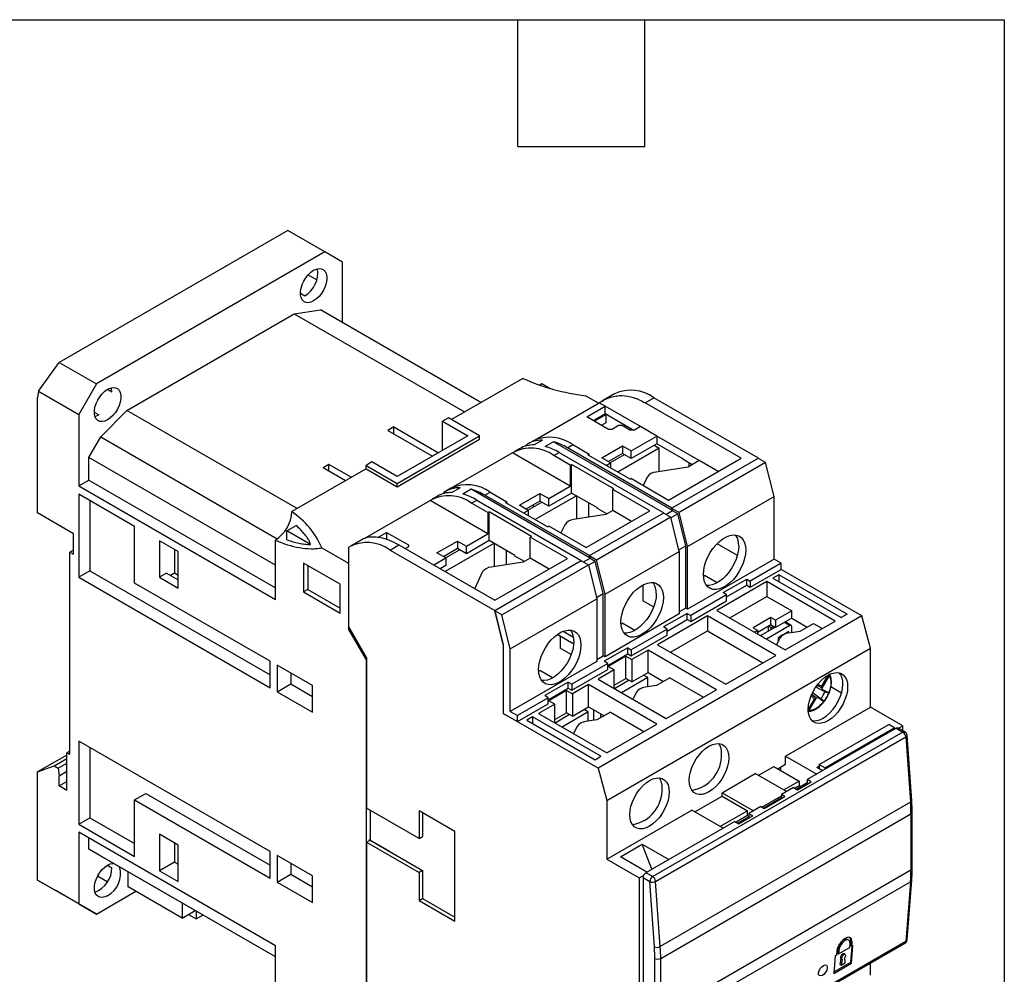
# Model space of a CAD drawing. Header units: inches. Extents: x 0.5 to 21.5, y 0.5 to 16.5.
# Tile 14 of 14: x 16.8 to 21.5, y 12 to 16.5. Entities that reach past the tile are written whole.
import ezdxf

# ---------------------------------------------------------------- set-up
doc = ezdxf.new("R2010")
doc.units = ezdxf.units.IN
doc.header["$LTSCALE"] = 2
doc.header["$MEASUREMENT"] = 0
doc.layers.add('TEXT', color=140, linetype='Continuous', lineweight=25)

msp = doc.modelspace()

# ---------------------------------------------------------------- linework, layer by layer
for p, q in [((18.1119, 15.5027), (17.0317, 14.8792)), ((18.2871, 15.4016), (18.1119, 15.5027)), ((18.2871, 15.4016), (17.207, 14.778)), ((18.3706, 15.3533), (18.2871, 15.4016)), ((18.3706, 15.0672), (18.3706, 15.3533)), ((18.2089, 15.294), (18.2498, 15.2704)), ((18.1716, 15.2063), (18.1925, 15.1942)), ((17.3513, 14.6523), (18.1429, 15.1093)), ((18.1429, 15.1093), (18.2668, 15.1272)), ((18.1429, 15.1093), (18.9474, 14.6449)), ((19.0248, 14.6896), (18.2668, 15.1272)), ((16.9335, 14.743), (17.0317, 14.8792)), ((17.0317, 14.8792), (17.207, 14.778)), ((17.207, 14.778), (17.1235, 14.6333)), ((19.2227, 14.8038), (18.8857, 14.6092)), ((19.3017, 14.7723), (19.3132, 14.7789)), ((19.3132, 14.7789), (19.3528, 14.7561)), ((16.9335, 14.743), (16.9286, 14.7137)), ((16.9286, 14.1672), (16.9286, 14.7137)), ((16.9335, 14.743), (17.1235, 14.6333)), ((17.2599, 14.7523), (17.2808, 14.7402)), ((19.5816, 14.6864), (19.5205, 14.7217)), ((19.6572, 14.7306), (19.5974, 14.696)), ((19.8016, 14.688), (19.8433, 14.7121)), ((20.3378, 14.4267), (19.8433, 14.7121)), ((19.2823, 14.5136), (19.5844, 14.688)), ((19.526, 14.6221), (19.6123, 14.6719)), ((19.6123, 14.6719), (19.5844, 14.688)), ((19.7793, 14.5755), (19.6123, 14.6719)), ((19.6123, 14.6361), (19.6123, 14.6719)), ((20.2553, 14.4261), (19.8016, 14.688)), ((17.1235, 14.6333), (17.1235, 14.295)), ((17.1972, 14.6438), (17.2181, 14.6317)), ((17.2273, 14.5271), (17.3513, 14.6523)), ((18.1558, 14.1879), (17.3513, 14.6523)), ((19.629, 14.5627), (19.526, 14.6221)), ((19.6123, 14.6361), (19.557, 14.6042)), ((19.6174, 14.6331), (19.5622, 14.6012)), ((19.745, 14.5594), (19.6123, 14.6361)), ((19.6174, 14.5913), (19.6174, 14.6331)), ((18.6128, 14.5739), (18.585, 14.5578)), ((18.6128, 14.5739), (18.8244, 14.4517)), ((18.6128, 14.5417), (18.6128, 14.5739)), ((18.8717, 14.6173), (18.8439, 14.6012)), ((18.8439, 14.6012), (18.9636, 14.5321)), ((18.8439, 14.463), (18.8439, 14.6012)), ((19.0193, 14.5321), (18.8717, 14.6173)), ((19.5956, 14.5819), (19.6174, 14.5945)), ((19.6763, 14.5803), (19.6457, 14.5627)), ((19.693, 14.5803), (19.6763, 14.5803)), ((19.7292, 14.5594), (19.693, 14.5803)), ((19.7793, 14.5755), (19.7515, 14.5594)), ((19.8572, 14.5305), (19.7793, 14.5755)), ((17.1708, 14.4292), (17.2273, 14.5271)), ((17.2273, 14.5271), (18.0626, 14.0449)), ((18.585, 14.5578), (18.7966, 14.4357)), ((18.6295, 14.3071), (19.0193, 14.5321)), ((18.9636, 14.5321), (18.6295, 14.3393)), ((19.0193, 14.516), (19.0193, 14.5321)), ((19.6457, 14.5627), (19.629, 14.5627)), ((19.7515, 14.5594), (19.7292, 14.5594)), ((19.7361, 14.4606), (19.8572, 14.5305)), ((20.0577, 14.4148), (19.8572, 14.5305)), ((19.8572, 14.5305), (19.8572, 14.4946)), ((18.6295, 14.291), (19.0193, 14.516)), ((19.2392, 14.4843), (19.2392, 14.4887)), ((19.2731, 14.5088), (19.248, 14.4943)), ((19.3163, 14.5117), (19.2773, 14.4892)), ((19.3683, 14.5042), (19.3293, 14.4817)), ((19.9313, 14.1792), (19.3683, 14.5042)), ((19.4341, 14.4759), (19.4591, 14.4904)), ((19.4591, 14.4904), (19.5371, 14.4454)), ((19.5969, 14.4285), (19.6944, 14.4847)), ((19.6944, 14.4847), (19.7361, 14.4606)), ((19.6944, 14.4847), (19.6944, 14.4488)), ((19.8572, 14.4946), (19.7361, 14.4247)), ((19.8452, 14.4877), (19.8684, 14.4743)), ((19.9797, 14.4239), (19.8572, 14.4946)), ((19.1752, 14.4518), (18.8926, 14.2886)), ((19.448, 14.2943), (19.1752, 14.4518)), ((19.209, 14.4718), (19.184, 14.4573)), ((19.3701, 14.4389), (19.3951, 14.4534)), ((19.448, 14.3939), (19.3701, 14.4389)), ((19.3951, 14.4534), (19.8896, 14.1679)), ((19.9285, 14.1904), (19.4341, 14.4759)), ((19.5315, 14.4421), (19.5371, 14.4454)), ((19.5315, 14.4421), (19.732, 14.3264)), ((19.5371, 14.4389), (19.5371, 14.4454)), ((19.6944, 14.4488), (19.628, 14.4105)), ((19.6373, 14.4052), (19.7037, 14.4435)), ((19.8684, 14.4743), (19.6721, 14.361)), ((19.7361, 14.4247), (19.6944, 14.4488)), ((19.7361, 14.4247), (19.7361, 14.4606)), ((19.8684, 14.3633), (19.8684, 14.4743)), ((18.0533, 13.9198), (17.1708, 14.4292)), ((17.1708, 14.3223), (17.1708, 14.4292)), ((18.3066, 14.3971), (18.2788, 14.381)), ((18.4124, 14.336), (18.3066, 14.3971)), ((18.3066, 14.3649), (18.3066, 14.3971)), ((18.5098, 14.4084), (18.482, 14.3923)), ((18.482, 14.3923), (18.6295, 14.3071)), ((18.482, 14.3762), (18.482, 14.3923)), ((18.6295, 14.3393), (18.5098, 14.4084)), ((19.448, 14.3939), (19.4536, 14.3971)), ((19.448, 14.3939), (19.448, 14.2943)), ((19.654, 14.2814), (19.4536, 14.3971)), ((19.4536, 14.2616), (19.4536, 14.3971)), ((19.6387, 14.4044), (19.5969, 14.4285)), ((19.6178, 14.3923), (19.6387, 14.4044)), ((19.6387, 14.4044), (19.6387, 14.3803)), ((19.9129, 14.2284), (20.2553, 14.4261)), ((20.3378, 14.4267), (19.9285, 14.1904)), ((20.3712, 14.4058), (19.9619, 14.1696)), ((19.9797, 14.4212), (19.9797, 14.4239)), ((20.0243, 14.3955), (19.9797, 14.4212)), ((20.0577, 14.4148), (20.0051, 14.3845)), ((20.0104, 14.3875), (20.0104, 14.4035)), ((20.1468, 14.3634), (20.0577, 14.4148)), ((20.3382, 14.4248), (20.3378, 14.4267)), ((20.3712, 14.4058), (20.3382, 14.4248)), ((20.4112, 14.2444), (20.3712, 14.4058)), ((18.482, 14.3762), (18.131, 14.1736)), ((18.3845, 14.32), (18.2788, 14.381)), ((18.482, 14.3762), (18.6295, 14.291)), ((20.0051, 14.3845), (19.8531, 14.3609)), ((17.1235, 14.295), (17.1708, 14.3223)), ((17.1235, 14.295), (18.0533, 13.7582)), ((17.1708, 14.3223), (18.0533, 13.8129)), ((18.6295, 14.291), (18.6295, 14.3071)), ((19.3464, 14.2356), (19.448, 14.2943)), ((19.7375, 14.3296), (19.732, 14.3264)), ((19.7375, 14.3296), (19.9129, 14.2284)), ((19.8113, 14.3368), (19.7931, 14.2976)), ((17.1235, 14.2564), (17.1235, 13.8634)), ((17.3879, 14.1037), (17.1235, 14.2564)), ((18.8193, 14.2468), (18.7942, 14.2324)), ((18.8495, 14.2593), (18.8495, 14.2637)), ((18.8833, 14.2838), (18.8583, 14.2693)), ((18.9265, 14.2868), (18.8876, 14.2643)), ((18.9786, 14.2792), (18.9396, 14.2567)), ((19.5416, 13.9542), (18.9786, 14.2792)), ((19.0443, 14.2509), (19.0694, 14.2654)), ((19.5388, 13.9655), (19.0443, 14.2509)), ((19.0694, 14.2654), (19.1473, 14.2204)), ((19.2072, 14.2035), (19.3046, 14.2597)), ((19.4768, 14.2482), (19.2824, 14.136)), ((19.3046, 14.2597), (19.3464, 14.2356)), ((19.3046, 14.2597), (19.3046, 14.2238)), ((19.4536, 14.2616), (19.3464, 14.1997)), ((19.5761, 14.1909), (19.4536, 14.2616)), ((19.4786, 14.1383), (19.4786, 14.2471)), ((19.654, 14.2814), (19.6484, 14.2782)), ((19.8238, 14.177), (19.6484, 14.2782)), ((19.6484, 14.1786), (19.6484, 14.2782)), ((17.1764, 14.2259), (17.1764, 13.894)), ((18.4759, 14.0481), (18.7854, 14.2268)), ((19.0583, 14.0693), (18.7854, 14.2268)), ((18.9803, 14.2139), (19.0054, 14.2284)), ((19.0583, 14.1689), (18.9803, 14.2139)), ((19.0054, 14.2284), (19.4998, 13.943)), ((19.1418, 14.2171), (19.1473, 14.2204)), ((19.1418, 14.2171), (19.3422, 14.1014)), ((19.1473, 14.2139), (19.1473, 14.2204)), ((19.249, 14.1794), (19.2072, 14.2035)), ((19.3046, 14.2238), (19.2383, 14.1855)), ((19.2476, 14.1802), (19.3139, 14.2185)), ((19.2726, 14.2053), (19.2726, 14.1946)), ((19.3464, 14.1997), (19.3046, 14.2238)), ((19.3464, 14.1997), (19.3464, 14.2356)), ((19.5343, 14.215), (19.5343, 14.1469)), ((20.002, 14.0082), (20.4112, 14.2444)), ((20.4112, 13.9487), (20.4112, 14.2444)), ((17.0984, 14.0692), (16.9286, 14.1672)), ((19.0583, 14.1689), (19.0638, 14.1721)), ((19.0583, 14.1689), (19.0583, 14.0693)), ((19.2643, 14.0564), (19.0638, 14.1721)), ((19.0638, 14.0366), (19.0638, 14.1721)), ((19.2281, 14.1673), (19.249, 14.1794)), ((19.249, 14.1794), (19.249, 14.1553)), ((19.6154, 14.1595), (19.4633, 14.136)), ((19.5232, 14.0034), (19.8238, 14.177)), ((19.5388, 13.9655), (19.8896, 14.1679)), ((19.5761, 14.1882), (19.5761, 14.1909)), ((19.6206, 14.1625), (19.5761, 14.1882)), ((19.6484, 14.1786), (19.6154, 14.1595)), ((19.7375, 14.1271), (19.6484, 14.1786)), ((19.89, 14.1661), (19.8896, 14.1679)), ((19.89, 14.1661), (19.923, 14.1471)), ((19.8993, 14.1607), (19.9313, 14.1792)), ((19.9559, 14.1634), (19.9236, 14.1447)), ((19.9313, 14.1792), (19.9285, 14.1904)), ((19.9619, 14.1696), (19.9285, 14.1888)), ((19.9309, 14.1795), (19.9285, 14.1888)), ((19.9559, 14.1634), (19.9318, 14.1773)), ((19.9937, 14.0114), (19.9559, 14.1634)), ((20.002, 14.0082), (19.9619, 14.1696)), ((18.1073, 14.0828), (18.1514, 14.1082)), ((19.4216, 14.1118), (19.4034, 14.0726)), ((19.923, 14.1471), (19.5722, 13.9446)), ((19.963, 13.9857), (19.923, 14.1471)), ((17.0984, 13.9727), (17.0984, 14.0692)), ((17.3879, 13.8361), (17.3879, 14.1037)), ((18.2192, 14.0182), (18.1073, 14.0828)), ((18.1073, 14.0407), (18.1073, 14.0828)), ((18.5371, 14.0513), (18.5794, 14.0757)), ((18.5794, 14.0757), (18.6824, 14.0162)), ((18.5794, 14.0757), (18.5794, 14.0398)), ((18.9567, 14.0106), (19.0583, 14.0693)), ((19.3478, 14.1046), (19.3422, 14.1014)), ((19.3478, 14.1046), (19.5232, 14.0034)), ((17.5049, 14.0362), (17.5049, 13.8635)), ((17.5939, 13.9848), (17.5049, 14.0362)), ((18.0533, 13.7582), (18.0533, 14.039)), ((18.4702, 14.0453), (18.4101, 14.0106)), ((18.5961, 13.9921), (18.6379, 14.0163)), ((18.6379, 14.0163), (19.0917, 13.7543)), ((18.6824, 14.0162), (18.6824, 14.0066)), ((18.8175, 13.9785), (18.9149, 14.0347)), ((19.087, 14.0232), (18.8565, 13.8901)), ((18.9149, 14.0347), (18.9567, 14.0106)), ((18.9149, 14.0347), (18.9149, 13.9988)), ((19.0638, 14.0366), (18.9567, 13.9747)), ((19.1863, 13.9659), (19.0638, 14.0366)), ((19.0889, 13.9133), (19.0889, 14.0221)), ((19.2643, 14.0564), (19.2587, 14.0532)), ((19.4341, 13.952), (19.2587, 14.0532)), ((19.2587, 13.9536), (19.2587, 14.0532)), ((20.2377, 13.9668), (20.142, 14.0221)), ((17.0984, 13.992), (17.0817, 13.9824)), ((17.0817, 13.0244), (17.0817, 13.9824)), ((17.0817, 13.9824), (17.0984, 13.9727)), ((17.5761, 13.9951), (17.5761, 13.8821)), ((17.5939, 13.812), (17.5939, 13.9848)), ((18.2733, 14.0017), (18.3985, 13.9294)), ((18.4013, 13.6289), (18.4013, 14.005)), ((18.5961, 13.9921), (19.0906, 13.7067)), ((18.6824, 14.0066), (18.6685, 13.9986)), ((18.8592, 13.9544), (18.8175, 13.9785)), ((18.9149, 13.9988), (18.8485, 13.9605)), ((18.8578, 13.9552), (18.9242, 13.9935)), ((18.9567, 13.9747), (18.9149, 13.9988)), ((18.9567, 13.9747), (18.9567, 14.0106)), ((19.1446, 13.99), (19.1446, 13.9219)), ((19.6123, 13.7832), (19.963, 13.9857)), ((19.9613, 13.9928), (19.9937, 14.0114)), ((19.963, 13.9857), (19.963, 13.6899)), ((19.9937, 13.7173), (19.9937, 14.0114)), ((20.002, 13.7124), (20.002, 14.0082)), ((18.1869, 13.9302), (18.1869, 13.7936)), ((18.3595, 13.8306), (18.1869, 13.9302)), ((18.4013, 13.9311), (18.3985, 13.9294)), ((18.3985, 13.9294), (18.3985, 13.6168)), ((18.8022, 13.9214), (18.8592, 13.9544)), ((18.8592, 13.9544), (18.8592, 13.9185)), ((19.2256, 13.9345), (19.0736, 13.911)), ((19.0906, 13.7067), (19.4998, 13.943)), ((19.0917, 13.7543), (19.4341, 13.952)), ((19.124, 13.6858), (19.5332, 13.9221)), ((19.1863, 13.9632), (19.1863, 13.9659)), ((19.2309, 13.9375), (19.1863, 13.9632)), ((19.2587, 13.9536), (19.2256, 13.9345)), ((19.3478, 13.9021), (19.2587, 13.9536)), ((19.5003, 13.9411), (19.4998, 13.943)), ((19.5003, 13.9411), (19.5332, 13.9221)), ((19.5096, 13.9357), (19.5416, 13.9542)), ((19.5332, 13.9221), (19.5733, 13.7607)), ((19.5662, 13.9384), (19.5338, 13.9197)), ((19.5388, 13.9655), (19.5416, 13.9542)), ((19.5722, 13.9446), (19.5388, 13.9638)), ((19.5411, 13.9545), (19.5388, 13.9638)), ((19.5662, 13.9384), (19.5421, 13.9523)), ((19.6039, 13.7865), (19.5662, 13.9384)), ((19.6123, 13.7832), (19.5722, 13.9446)), ((20.4112, 13.9487), (20.002, 13.7124)), ((20.4446, 13.9294), (20.2985, 13.845)), ((20.4446, 13.9294), (20.4112, 13.9487)), ((20.4446, 13.9005), (20.4446, 13.9294)), ((17.1764, 13.894), (17.1235, 13.8634)), ((17.1764, 13.894), (18.0282, 13.4022)), ((17.5383, 13.8827), (17.5049, 13.8635)), ((17.5383, 13.8827), (17.5939, 13.8506)), ((17.5761, 13.8821), (17.5578, 13.8715)), ((17.5939, 13.8717), (17.5761, 13.8821)), ((18.2075, 13.9183), (18.2075, 13.8055)), ((18.8592, 13.9185), (18.8332, 13.9035)), ((19.0318, 13.8869), (18.996, 13.8095)), ((20.2985, 13.8161), (20.4446, 13.9005)), ((20.4335, 13.8748), (20.4057, 13.8587)), ((20.7564, 13.6883), (20.4335, 13.8748)), ((20.4335, 13.8748), (20.4335, 13.8426)), ((20.826, 13.6803), (20.4446, 13.9005)), ((17.1235, 13.8634), (18.0282, 13.3411)), ((18.0282, 13.4665), (17.3879, 13.8361)), ((17.5049, 13.8635), (17.5939, 13.812)), ((18.3595, 13.694), (18.3595, 13.8306)), ((20.0774, 13.8685), (20.0827, 13.8715)), ((20.1426, 13.837), (20.0827, 13.8715)), ((20.3778, 13.8426), (20.1412, 13.706)), ((20.1704, 13.7904), (20.2818, 13.8547)), ((20.2818, 13.8547), (20.2985, 13.845)), ((20.2818, 13.8257), (20.2818, 13.8547)), ((20.2985, 13.845), (20.2985, 13.8161)), ((20.7008, 13.6562), (20.3778, 13.8426)), ((20.3778, 13.8426), (20.3778, 13.7719)), ((20.4057, 13.8587), (20.7286, 13.6723)), ((18.2075, 13.8055), (18.1869, 13.7936)), ((18.1869, 13.7936), (18.3595, 13.694)), ((18.2075, 13.8055), (18.3595, 13.7178)), ((19.5715, 13.7678), (19.6039, 13.7865)), ((19.6039, 13.4923), (19.6039, 13.7865)), ((19.6123, 13.4874), (19.6123, 13.7832)), ((19.7904, 13.8265), (19.7904, 13.7525)), ((20.1871, 13.7807), (20.0173, 13.6827)), ((20.1871, 13.7807), (20.1704, 13.7904)), ((20.1871, 13.7711), (20.2818, 13.8257)), ((20.1871, 13.7518), (20.1871, 13.7807)), ((20.2818, 13.8257), (20.2985, 13.8161)), ((19.1641, 13.5245), (19.5733, 13.7607)), ((19.5733, 13.7607), (19.5733, 13.4649)), ((19.8418, 13.7229), (19.7904, 13.7525)), ((20.0173, 13.6538), (20.1871, 13.7518)), ((20.2025, 13.6706), (20.3778, 13.7719)), ((20.3778, 13.7719), (20.4948, 13.7044)), ((19.1306, 13.5454), (19.0906, 13.7067)), ((19.0906, 13.7051), (19.1306, 13.5437)), ((19.124, 13.6858), (19.0906, 13.7051)), ((19.963, 13.6899), (19.6123, 13.4874)), ((20.0006, 13.6924), (19.8893, 13.6281)), ((19.9937, 13.7173), (19.963, 13.6996)), ((20.002, 13.7124), (19.9937, 13.7173)), ((20.0006, 13.6924), (20.0173, 13.6827)), ((20.0006, 13.6634), (20.0006, 13.6924)), ((20.1412, 13.706), (20.4641, 13.5196)), ((20.4948, 13.7044), (20.4182, 13.6602)), ((20.4948, 13.6695), (20.4948, 13.7044)), ((20.7564, 13.6883), (20.7286, 13.6723)), ((19.1641, 13.5245), (19.124, 13.6858)), ((20.826, 13.6803), (19.5789, 12.9603)), ((19.6877, 13.6435), (19.693, 13.6465)), ((19.7528, 13.612), (19.693, 13.6465)), ((20.0967, 13.6803), (19.86, 13.5437)), ((19.906, 13.6088), (20.0006, 13.6634)), ((20.0006, 13.6634), (20.0173, 13.6538)), ((20.0173, 13.6827), (20.0173, 13.6538)), ((20.4196, 13.4939), (20.0967, 13.6803)), ((20.0967, 13.6803), (20.0967, 13.6096)), ((20.3959, 13.6731), (20.3124, 13.6248)), ((20.4182, 13.6602), (20.3959, 13.6731)), ((20.3959, 13.6381), (20.3959, 13.6731)), ((20.4948, 13.6695), (20.4182, 13.6253)), ((20.4182, 13.6602), (20.4182, 13.6253)), ((20.461, 13.65), (20.4864, 13.6353)), ((20.4641, 13.5196), (20.7008, 13.6562)), ((20.4923, 13.6359), (20.4645, 13.6519)), ((20.4948, 13.6695), (20.5675, 13.6275)), ((20.534, 13.6081), (20.5978, 13.6449)), ((20.5978, 13.6449), (20.6395, 13.6208)), ((20.8678, 13.5276), (20.826, 13.6803)), ((18.3985, 13.6168), (18.4058, 13.621)), ((18.3985, 13.6168), (18.482, 13.4722)), ((18.4848, 13.4842), (18.4013, 13.6289)), ((19.4146, 13.608), (19.4633, 13.5799)), ((19.906, 13.6184), (19.7361, 13.5204)), ((19.906, 13.6184), (19.8893, 13.6281)), ((19.906, 13.5895), (19.906, 13.6184)), ((19.9213, 13.5083), (20.0967, 13.6096)), ((20.0967, 13.6096), (20.3583, 13.4585)), ((20.3124, 13.6248), (20.3347, 13.612)), ((20.3347, 13.612), (20.3194, 13.6031)), ((20.3959, 13.6381), (20.3347, 13.6028)), ((20.3347, 13.5943), (20.3347, 13.612)), ((20.3472, 13.5871), (20.4158, 13.6267)), ((20.4864, 13.6353), (20.3751, 13.571)), ((20.3834, 13.6309), (20.3834, 13.608)), ((20.3973, 13.624), (20.3844, 13.6315)), ((20.3955, 13.6379), (20.4084, 13.6304)), ((20.4182, 13.6253), (20.3959, 13.6381)), ((20.3973, 13.624), (20.4084, 13.6304)), ((20.3973, 13.616), (20.3973, 13.624)), ((20.4084, 13.6304), (20.4084, 13.6309)), ((20.4126, 13.6285), (20.4126, 13.6248)), ((20.4808, 13.6063), (20.4554, 13.5917)), ((20.478, 13.5994), (20.4761, 13.6036)), ((20.4808, 13.5999), (20.4808, 13.6063)), ((20.4809, 13.5999), (20.534, 13.6081)), ((20.4948, 13.6021), (20.4948, 13.6305)), ((19.464, 13.5473), (19.386, 13.5923)), ((19.4007, 13.5839), (19.4007, 13.5276)), ((19.7361, 13.4915), (19.906, 13.5895)), ((20.4249, 13.5451), (20.4391, 13.5758)), ((20.4534, 13.5905), (20.4307, 13.5774)), ((20.4307, 13.5774), (20.4307, 13.5646)), ((20.4307, 13.5646), (20.435, 13.567)), ((19.1306, 13.5454), (19.1306, 13.2191)), ((19.1306, 13.5437), (19.1306, 13.2191)), ((19.1641, 13.2287), (19.1641, 13.5245)), ((19.4521, 13.4979), (19.4007, 13.5276)), ((19.7194, 13.53), (19.6081, 13.4658)), ((19.6206, 12.8076), (20.8678, 13.5276)), ((19.7194, 13.53), (19.7361, 13.5204)), ((19.7194, 13.5011), (19.7194, 13.53)), ((19.7361, 13.5204), (19.7361, 13.4915)), ((19.8155, 13.518), (19.7389, 13.4738)), ((20.1384, 13.3316), (19.8155, 13.518)), ((19.8155, 13.4126), (19.8155, 13.518)), ((19.86, 13.5437), (20.183, 13.3573)), ((20.4224, 13.5437), (20.4249, 13.5451)), ((20.8678, 13.2495), (20.8678, 13.5276)), ((18.0282, 13.3411), (18.0282, 13.4665)), ((18.482, 13.4722), (18.4848, 13.4738)), ((18.482, 13.4722), (18.482, 11.9114)), ((18.4848, 13.4842), (18.4848, 12.7705)), ((19.5733, 13.4649), (19.1641, 13.2287)), ((19.6248, 13.4561), (19.455, 13.3581)), ((19.5733, 13.4746), (19.6039, 13.4923)), ((19.6123, 13.4874), (19.6039, 13.4923)), ((19.6248, 13.4561), (19.6081, 13.4658)), ((19.6248, 13.4465), (19.7194, 13.5011)), ((19.6248, 13.4272), (19.6248, 13.4561)), ((19.7111, 13.4899), (19.6276, 13.4416)), ((19.7111, 13.4899), (19.7389, 13.4738)), ((19.7111, 13.3845), (19.7111, 13.4899)), ((19.7194, 13.5011), (19.7361, 13.4915)), ((19.7389, 13.4738), (19.7389, 13.3684)), ((20.183, 13.3573), (20.4196, 13.4939)), ((18.2287, 13.3508), (18.0616, 13.4472)), ((18.0616, 13.4472), (18.0616, 13.3218)), ((18.1257, 13.4102), (18.1257, 13.3588)), ((19.2979, 13.4185), (19.3032, 13.4216)), ((19.3631, 13.387), (19.3032, 13.4216)), ((19.455, 13.3291), (19.6248, 13.4272)), ((19.6554, 13.4256), (19.5789, 13.3814)), ((19.6554, 13.4256), (19.6276, 13.4416)), ((19.6554, 13.3372), (19.6554, 13.4256)), ((19.7389, 13.3684), (19.8155, 13.4126)), ((19.8155, 13.4126), (19.8885, 13.3705)), ((19.4383, 13.3677), (19.3269, 13.3034)), ((19.4383, 13.3677), (19.455, 13.3581)), ((19.4383, 13.3388), (19.4383, 13.3677)), ((19.5789, 13.3814), (19.9018, 13.195)), ((19.6554, 13.3523), (19.7111, 13.3845)), ((19.7256, 13.3761), (19.6568, 13.3364)), ((19.8141, 13.3886), (19.6902, 13.3171)), ((19.7389, 13.3684), (19.7111, 13.3845)), ((19.8141, 13.3886), (19.794, 13.4002)), ((19.8141, 13.3447), (19.8141, 13.3886)), ((19.9185, 13.3878), (19.8548, 13.351)), ((19.9185, 13.3878), (20.0772, 13.2962)), ((20.666, 13.3999), (20.6364, 13.3485)), ((20.6714, 13.3986), (20.6373, 13.3394)), ((18.0616, 13.3218), (18.1257, 13.3588)), ((18.0616, 13.3218), (18.2287, 13.2254)), ((18.1257, 13.3588), (18.2287, 13.2993)), ((18.2287, 13.2254), (18.2287, 13.3508)), ((19.3436, 13.2841), (19.4383, 13.3388)), ((19.4299, 13.3275), (19.3464, 13.2793)), ((19.4299, 13.3275), (19.4578, 13.3115)), ((19.4299, 13.2222), (19.4299, 13.3275)), ((19.4383, 13.3388), (19.455, 13.3291)), ((19.455, 13.3581), (19.455, 13.3291)), ((19.5343, 13.3557), (19.4578, 13.3115)), ((19.8572, 13.1692), (19.5343, 13.3557)), ((19.5343, 13.2503), (19.5343, 13.3557)), ((19.7598, 13.3187), (19.7456, 13.288)), ((19.8548, 13.351), (19.8016, 13.3428)), ((19.9018, 13.195), (20.1384, 13.3316)), ((20.6218, 13.2966), (20.5925, 13.3162)), ((20.64, 13.3281), (20.6084, 13.3437)), ((20.6371, 13.3398), (20.6133, 13.3507)), ((20.6364, 13.3485), (20.6172, 13.3557)), ((20.6406, 13.3319), (20.6373, 13.3394)), ((20.6593, 13.3188), (20.64, 13.3281)), ((20.6406, 13.3319), (20.6695, 13.318)), ((20.68, 13.3463), (20.7308, 13.317)), ((19.3436, 13.2938), (19.1975, 13.2094)), ((19.3436, 13.2938), (19.3269, 13.3034)), ((19.3436, 13.2649), (19.3436, 13.2938)), ((19.3742, 13.2633), (19.3464, 13.2793)), ((19.4578, 13.3115), (19.4578, 13.2061)), ((19.7456, 13.288), (19.7431, 13.2865)), ((20.6024, 13.2896), (20.5727, 13.2382)), ((20.6106, 13.2933), (20.5765, 13.2342)), ((20.5865, 13.3026), (20.6024, 13.2896)), ((20.6103, 13.2933), (20.5889, 13.3084)), ((20.6106, 13.2933), (20.6188, 13.2942)), ((20.6453, 13.2761), (20.6188, 13.2942)), ((20.6218, 13.2966), (20.6395, 13.2845)), ((19.1641, 13.2287), (19.1975, 13.2094)), ((19.1975, 13.1805), (19.3436, 13.2649)), ((19.3742, 13.2633), (19.2977, 13.2191)), ((19.3742, 13.1749), (19.3742, 13.2633)), ((19.3742, 13.19), (19.4299, 13.2222)), ((19.5329, 13.2263), (19.4091, 13.1548)), ((19.4578, 13.2061), (19.4299, 13.2222)), ((19.4578, 13.2061), (19.5343, 13.2503)), ((19.5329, 13.2263), (19.5128, 13.2379)), ((19.5329, 13.1824), (19.5329, 13.2263)), ((19.5343, 13.2503), (19.6073, 13.2082)), ((19.558, 13.2366), (19.558, 13.1863)), ((19.6373, 13.2255), (19.5736, 13.1887)), ((19.6373, 13.2255), (19.796, 13.1339)), ((20.4655, 13.0173), (20.8678, 13.2495)), ((21.0209, 13.1611), (20.8678, 13.2495)), ((19.5789, 12.9603), (19.1306, 13.2191)), ((19.1306, 13.2191), (19.1975, 13.1805)), ((19.1975, 13.1805), (19.1975, 13.2094)), ((19.2698, 13.203), (19.242, 13.1869)), ((19.242, 13.1869), (19.5649, 13.0005)), ((19.5928, 13.0166), (19.2698, 13.203)), ((19.2698, 13.203), (19.2698, 13.1708)), ((19.2977, 13.2191), (19.6206, 13.0326)), ((19.4445, 13.2138), (19.3756, 13.174)), ((19.5736, 13.1887), (19.5204, 13.1805)), ((19.5914, 13.2174), (19.5914, 13.199)), ((19.4787, 13.1564), (19.4644, 13.1257)), ((19.6206, 13.0326), (19.8572, 13.1692)), ((21.0207, 13.1307), (19.8375, 12.4477)), ((20.9889, 13.1491), (20.5685, 12.9064)), ((20.6249, 12.9774), (20.9534, 13.167)), ((20.9812, 13.151), (20.6527, 12.9613)), ((20.9812, 13.151), (20.9534, 13.167)), ((20.9812, 13.1447), (20.9812, 13.151)), ((20.9812, 13.1455), (20.9819, 13.1451)), ((20.9889, 13.1491), (21.0207, 13.1307)), ((21.0305, 13.1317), (20.9987, 13.1501)), ((21.0002, 13.1492), (21.0209, 13.1611)), ((21.0209, 13.1373), (21.0209, 13.1611)), ((18.0282, 12.5664), (17.1235, 13.0887)), ((17.1235, 13.0887), (17.1235, 12.6957)), ((19.4644, 13.1257), (19.4619, 13.1242)), ((19.8514, 12.425), (21.0345, 13.108)), ((21.0345, 13.108), (21.0565, 12.7999)), ((21.0622, 12.808), (21.0403, 13.1161)), ((17.0817, 13.0404), (17.0678, 13.0324)), ((17.1764, 13.0581), (17.1764, 12.7262)), ((17.0678, 13.0227), (16.9286, 12.9424)), ((17.0072, 12.9709), (17.0678, 13.0059)), ((17.0678, 12.8556), (17.0678, 13.0324)), ((17.0817, 13.0244), (17.0678, 13.0324)), ((19.5649, 13.0005), (19.5928, 13.0166)), ((20.4655, 12.9787), (20.4655, 13.0173)), ((20.4655, 13.0173), (20.6131, 12.9321)), ((16.9286, 12.9424), (17.0072, 12.9709)), ((17.0072, 12.9709), (17.0267, 12.9597)), ((17.0267, 12.9597), (17.0678, 12.9834)), ((17.0267, 12.9597), (17.0316, 12.9247)), ((17.0316, 12.9247), (17.0678, 12.9456)), ((19.5789, 12.9603), (19.6206, 12.8076)), ((20.3366, 12.9262), (20.4098, 12.9685)), ((20.4098, 12.9685), (20.5295, 12.8994)), ((20.4288, 12.9575), (20.4655, 12.9787)), ((20.4432, 12.9492), (20.4432, 12.9659)), ((20.6131, 12.9643), (20.6249, 12.9711)), ((20.6409, 12.9482), (20.6131, 12.9643)), ((20.6249, 12.9774), (20.6527, 12.9613)), ((20.6249, 12.9774), (20.6249, 12.9574)), ((20.6527, 12.955), (20.6527, 12.9613)), ((16.9286, 12.4312), (16.9286, 12.9424)), ((17.0316, 12.8765), (17.0316, 12.9247)), ((17.0316, 12.8765), (17.0678, 12.8974)), ((20.1663, 12.8445), (20.3221, 12.9345)), ((20.4697, 12.8494), (20.3221, 12.9345)), ((20.5295, 12.8994), (20.4563, 12.8571)), ((20.5295, 12.8994), (20.5295, 12.8775)), ((20.5875, 12.8954), (20.5685, 12.9064)), ((20.5685, 12.9064), (20.5685, 12.8903)), ((17.0678, 12.8556), (17.0316, 12.8765)), ((20.5031, 12.8686), (20.446, 12.8357)), ((20.5031, 12.8686), (20.5221, 12.8577)), ((20.5295, 12.8775), (20.5087, 12.8654)), ((20.5685, 12.8903), (20.517, 12.8606)), ((20.5221, 12.8577), (20.5875, 12.8954)), ((20.5379, 12.8727), (20.5295, 12.8775)), ((20.5736, 12.8874), (20.5685, 12.8903)), ((17.3879, 12.8106), (17.4408, 12.8412)), ((17.3879, 12.543), (17.3879, 12.8106)), ((17.3879, 12.8106), (18.0282, 12.441)), ((17.4408, 12.8412), (18.0282, 12.5021)), ((19.6206, 12.8076), (19.6206, 12.5295)), ((20.0373, 12.7534), (20.1663, 12.8279)), ((20.1663, 12.8279), (20.1663, 12.8445)), ((20.1663, 12.8445), (20.3138, 12.7594)), ((20.1663, 12.8279), (20.286, 12.7588)), ((20.3542, 12.7762), (20.446, 12.8293)), ((20.446, 12.8196), (20.3625, 12.7714)), ((20.3653, 12.7698), (20.4627, 12.8261)), ((20.4627, 12.8261), (20.446, 12.8357)), ((20.446, 12.8357), (20.446, 12.8196)), ((20.4488, 12.818), (20.446, 12.8196)), ((18.7326, 12.6275), (18.4848, 12.7705)), ((18.5015, 12.7609), (18.5015, 12.6194)), ((18.9024, 12.6613), (18.7326, 12.7593)), ((18.7326, 12.7593), (18.7326, 12.6275)), ((19.6206, 12.5295), (20.0229, 12.7618)), ((21.0565, 12.7999), (19.8733, 12.1169)), ((20.1704, 12.6766), (20.0229, 12.7618)), ((20.286, 12.7588), (20.157, 12.6843)), ((20.286, 12.7369), (20.286, 12.7588)), ((20.3486, 12.7794), (20.2915, 12.7465)), ((20.3486, 12.7794), (20.3653, 12.7698)), ((17.1235, 12.6957), (17.1764, 12.7262)), ((17.1764, 12.7262), (17.3879, 12.6041)), ((18.7493, 12.7497), (18.7493, 12.6372)), ((19.8753, 12.0608), (21.0585, 12.7439)), ((20.286, 12.7369), (20.2317, 12.7055)), ((20.2915, 12.7304), (20.24, 12.7007)), ((20.2451, 12.6978), (20.3105, 12.7355)), ((20.286, 12.7369), (20.2915, 12.7336)), ((20.2915, 12.7465), (20.3105, 12.7355)), ((20.2915, 12.7465), (20.2915, 12.7304)), ((20.2966, 12.7275), (20.2915, 12.7304)), ((21.0585, 12.7439), (21.0585, 12.4774)), ((21.0643, 12.4854), (21.0643, 12.7519)), ((17.1235, 12.6957), (17.3879, 12.543)), ((20.2261, 12.7087), (19.8057, 12.4661)), ((20.2261, 12.7087), (20.2451, 12.6978)), ((18.0533, 12.1203), (17.1235, 12.6571)), ((17.1235, 12.6571), (17.1235, 12.3187)), ((17.1708, 12.5775), (17.1708, 12.6298)), ((17.5049, 12.6483), (17.5049, 12.4755)), ((17.5939, 12.5969), (17.5049, 12.6483)), ((18.4848, 12.6098), (18.5015, 12.6194)), ((18.4987, 12.6211), (18.5015, 12.6227)), ((18.4987, 12.6178), (18.4987, 12.6211)), ((18.5947, 12.5656), (18.4987, 12.6211)), ((18.5015, 12.6194), (18.7493, 12.4764)), ((18.7326, 12.6275), (18.7493, 12.6372)), ((18.9024, 12.2369), (18.9024, 12.6613)), ((18.0533, 12.0681), (17.1708, 12.5775)), ((17.2273, 12.5449), (17.1708, 12.5775)), ((17.5761, 12.6072), (17.5761, 12.5166)), ((17.5939, 12.4241), (17.5939, 12.5969)), ((18.4848, 12.6098), (18.4848, 11.8961)), ((18.4848, 12.6098), (18.7326, 12.4668)), ((19.6846, 12.5408), (19.7883, 12.6007)), ((19.7883, 12.6007), (19.9136, 12.5283)), ((19.8339, 12.4823), (19.7883, 12.6007)), ((18.0533, 12.0681), (17.2273, 12.5449)), ((18.0282, 12.441), (18.0282, 12.5664)), ((18.2287, 12.4507), (18.0616, 12.5471)), ((18.0616, 12.5471), (18.0616, 12.4217)), ((19.6206, 12.5295), (19.7737, 12.4412)), ((19.8099, 12.4685), (19.6846, 12.5408)), ((17.2599, 12.502), (17.2808, 12.4899)), ((17.5761, 12.5166), (17.5049, 12.4755)), ((17.5761, 12.5166), (17.5939, 12.5063)), ((18.1257, 12.5101), (18.1257, 12.4587)), ((21.0585, 12.4774), (19.8753, 11.7944)), ((17.1235, 12.3187), (16.9286, 12.4312)), ((16.9286, 12.4312), (17.0121, 12.383)), ((17.2588, 12.4222), (17.2122, 12.4491)), ((17.3573, 12.3991), (17.3573, 12.4698)), ((17.5049, 12.4755), (17.5939, 12.4241)), ((18.0616, 12.4217), (18.1257, 12.4587)), ((18.1257, 12.4587), (18.2287, 12.3992)), ((18.2287, 12.3253), (18.2287, 12.4507)), ((18.7493, 12.4764), (18.7326, 12.4668)), ((18.7326, 12.4668), (18.7326, 12.335)), ((18.7493, 12.4764), (18.7493, 12.3446)), ((19.7737, 12.4412), (19.7946, 12.4532)), ((19.7737, 12.4412), (19.7737, 11.451)), ((19.7918, 12.442), (19.7918, 11.4775)), ((19.8236, 12.4236), (19.7918, 12.442)), ((19.8375, 12.4477), (19.8057, 12.4661)), ((21.0403, 12.1487), (21.0622, 12.4315)), ((17.6134, 12.2512), (17.3573, 12.3991)), ((18.0616, 12.4217), (18.2287, 12.3253)), ((19.8455, 12.1155), (19.8236, 12.4236)), ((19.8733, 12.1169), (19.8514, 12.425)), ((19.8733, 11.7406), (21.0565, 12.4237)), ((21.0565, 12.4237), (21.0345, 12.1409)), ((17.207, 12.2705), (17.0121, 12.383)), ((17.207, 12.2705), (17.3935, 12.3782)), ((18.7326, 12.335), (18.7493, 12.3446)), ((18.7493, 12.3446), (18.9024, 12.2562)), ((17.1235, 12.3187), (17.207, 12.2705)), ((17.6134, 12.322), (17.6134, 12.2512)), ((17.6413, 12.3059), (17.6413, 12.3059)), ((17.6413, 12.3059), (17.6413, 12.3059)), ((18.7326, 12.335), (18.9024, 12.2369)), ((17.6134, 12.2512), (17.6747, 12.2866)), ((17.6427, 12.2681), (17.6789, 12.2472)), ((17.6789, 12.2842), (17.6789, 12.2472)), ((17.6789, 12.2472), (17.7109, 12.2657)), ((18.0533, 11.8396), (18.0533, 12.1203)), ((19.8473, 11.4502), (21.0305, 12.1332)), ((21.0345, 12.1409), (19.8514, 11.4579)), ((20.7161, 12.0818), (20.769, 12.1123)), ((20.7643, 12.147), (20.7587, 12.1502)), ((20.769, 12.1123), (20.7705, 12.1308)), ((20.7783, 12.1182), (20.7723, 12.0413)), ((20.7746, 12.1396), (20.7732, 12.1212)), ((20.7732, 12.1212), (20.7788, 12.1179)), ((20.7802, 12.1364), (20.7746, 12.1396)), ((20.7779, 12.0381), (20.7844, 12.1212)), ((20.7788, 12.1179), (20.7802, 12.1364)), ((20.7844, 12.1212), (20.7788, 12.1179)), ((19.8475, 11.7944), (19.8475, 12.0608)), ((19.8753, 11.7944), (19.8753, 12.0608)), ((20.7008, 12.0729), (20.6944, 11.9899)), ((20.7064, 12.0762), (20.7008, 12.0729)), ((20.7078, 12.0946), (20.7064, 12.0762)), ((20.712, 12.1035), (20.7106, 12.085)), ((20.7106, 12.085), (20.7161, 12.0818)), ((20.712, 12.1035), (20.7176, 12.1002)), ((20.7176, 12.1002), (20.7161, 12.0818)), ((20.7278, 12.0591), (20.7224, 12.0316)), ((20.7273, 12.0595), (20.7328, 12.0562)), ((20.7478, 12.0794), (20.7422, 12.0826)), ((20.7474, 12.0396), (20.746, 12.0632)), ((20.6944, 11.9899), (20.7779, 12.0381)), ((20.7723, 12.0413), (20.6949, 11.9966)), ((20.7224, 12.0316), (20.728, 12.0283)), ((20.7334, 12.056), (20.728, 12.0283)), ((20.728, 12.0283), (20.7474, 12.0396)), ((20.7723, 12.0413), (20.7779, 12.0381)), ((20.8678, 11.9813), (20.8678, 12.0393))]:
    msp.add_line(p, q)
at = {"flags": 128}
for points in [[(18.2342, 15.1701), (18.2212, 15.1642), (18.2088, 15.1616), (18.1974, 15.1627), (18.1877, 15.1672), (18.18, 15.175), (18.1747, 15.1857), (18.1719, 15.1989), (18.1719, 15.214), (18.1747, 15.2304), (18.18, 15.2473), (18.1877, 15.264), (18.1974, 15.2797), (18.2088, 15.2938), (18.2212, 15.3057), (18.2342, 15.3148), (18.2473, 15.3207), (18.2597, 15.3232), (18.2711, 15.3222), (18.2808, 15.3177), (18.2885, 15.3099), (18.2938, 15.2992), (18.2965, 15.286), (18.2965, 15.2708), (18.2938, 15.2545), (18.2885, 15.2376), (18.2808, 15.2209), (18.2711, 15.2052), (18.2597, 15.1911), (18.2473, 15.1792), (18.2342, 15.1701)], [(17.2599, 14.6076), (17.2469, 14.6017), (17.2344, 14.5992), (17.2231, 14.6002), (17.2133, 14.6047), (17.2056, 14.6125), (17.2003, 14.6232), (17.1976, 14.6364), (17.1976, 14.6515), (17.2003, 14.6679), (17.2056, 14.6848), (17.2133, 14.7015), (17.2231, 14.7172), (17.2344, 14.7313), (17.2469, 14.7432), (17.2599, 14.7523), (17.2729, 14.7582), (17.2854, 14.7607), (17.2967, 14.7597), (17.3064, 14.7552), (17.3141, 14.7474), (17.3194, 14.7367), (17.3222, 14.7235), (17.3222, 14.7084), (17.3194, 14.692), (17.3141, 14.6751), (17.3064, 14.6584), (17.2967, 14.6427), (17.2854, 14.6286), (17.2729, 14.6167), (17.2599, 14.6076)], [(17.2808, 14.7402), (17.2793, 14.7548), (17.2781, 14.7597)], [(17.1999, 14.6243), (17.2048, 14.6257), (17.2181, 14.6317)], [(20.2776, 13.9921), (20.2762, 13.9723), (20.2722, 13.9514), (20.2655, 13.93), (20.2565, 13.9088), (20.2453, 13.8883), (20.2322, 13.869), (20.2176, 13.8515), (20.202, 13.8363), (20.1857, 13.8237), (20.1691, 13.8141), (20.1528, 13.8079), (20.1371, 13.805), (20.1226, 13.8057), (20.1095, 13.8099), (20.0983, 13.8175), (20.0892, 13.8283), (20.0826, 13.8419), (20.0785, 13.8581), (20.0772, 13.8764), (20.0785, 13.8962), (20.0826, 13.9171), (20.0892, 13.9384), (20.0983, 13.9597), (20.1095, 13.9802), (20.1226, 13.9995), (20.1371, 14.017), (20.1528, 14.0322), (20.1691, 14.0448), (20.1857, 14.0544), (20.202, 14.0606), (20.2176, 14.0635), (20.2322, 14.0628), (20.2453, 14.0586), (20.2565, 14.051), (20.2655, 14.0402), (20.2722, 14.0265), (20.2762, 14.0104), (20.2776, 13.9921)], [(20.2442, 14.0114), (20.2428, 13.9915), (20.2388, 13.9707), (20.2321, 13.9493), (20.2231, 13.9281), (20.2119, 13.9076), (20.1988, 13.8883), (20.1842, 13.8708), (20.1686, 13.8555), (20.1523, 13.843), (20.1357, 13.8334), (20.1194, 13.8271), (20.1037, 13.8243), (20.0918, 13.8246)], [(19.8879, 13.7671), (19.8865, 13.7473), (19.8824, 13.7264), (19.8758, 13.705), (19.8667, 13.6838), (19.8555, 13.6633), (19.8425, 13.644), (19.8279, 13.6265), (19.8122, 13.6113), (19.7959, 13.5987), (19.7794, 13.5891), (19.763, 13.5829), (19.7474, 13.58), (19.7328, 13.5807), (19.7198, 13.5849), (19.7086, 13.5925), (19.6995, 13.6033), (19.6929, 13.6169), (19.6888, 13.6331), (19.6874, 13.6514), (19.6888, 13.6712), (19.6929, 13.6921), (19.6995, 13.7134), (19.7086, 13.7347), (19.7198, 13.7552), (19.7328, 13.7745), (19.7474, 13.792), (19.763, 13.8072), (19.7794, 13.8198), (19.7959, 13.8294), (19.8122, 13.8356), (19.8279, 13.8385), (19.8425, 13.8378), (19.8555, 13.8336), (19.8667, 13.826), (19.8758, 13.8152), (19.8824, 13.8015), (19.8865, 13.7854), (19.8879, 13.7671)], [(19.8545, 13.7864), (19.8531, 13.7666), (19.849, 13.7457), (19.8424, 13.7243), (19.8333, 13.7031), (19.8221, 13.6826), (19.8091, 13.6633), (19.7945, 13.6458), (19.7788, 13.6305), (19.7625, 13.618), (19.746, 13.6084), (19.7296, 13.6021), (19.714, 13.5993), (19.7021, 13.5996)], [(19.4981, 13.5421), (19.4968, 13.5223), (19.4927, 13.5014), (19.486, 13.4801), (19.477, 13.4588), (19.4658, 13.4383), (19.4527, 13.419), (19.4382, 13.4015), (19.4225, 13.3863), (19.4062, 13.3737), (19.3896, 13.3641), (19.3733, 13.3579), (19.3576, 13.355), (19.3431, 13.3557), (19.33, 13.3599), (19.3188, 13.3675), (19.3098, 13.3783), (19.3031, 13.392), (19.299, 13.4081), (19.2977, 13.4264), (19.299, 13.4462), (19.3031, 13.4671), (19.3098, 13.4885), (19.3188, 13.5097), (19.33, 13.5302), (19.3431, 13.5495), (19.3576, 13.567), (19.3733, 13.5822), (19.3896, 13.5948), (19.4062, 13.6044), (19.4225, 13.6106), (19.4382, 13.6135), (19.4527, 13.6128), (19.4658, 13.6086), (19.477, 13.601), (19.486, 13.5902), (19.4927, 13.5766), (19.4968, 13.5604), (19.4981, 13.5421)], [(19.4647, 13.5614), (19.4633, 13.5416), (19.4593, 13.5207), (19.4526, 13.4993), (19.4436, 13.4781), (19.4324, 13.4576), (19.4193, 13.4383), (19.4048, 13.4208), (19.3891, 13.4056), (19.3728, 13.393), (19.3562, 13.3834), (19.3399, 13.3771), (19.3242, 13.3743), (19.3123, 13.3746)], [(20.7592, 13.346), (20.7578, 13.3265), (20.7536, 13.3059), (20.7467, 13.2849), (20.7374, 13.2642), (20.7259, 13.2442), (20.7126, 13.2258), (20.6979, 13.2094), (20.6822, 13.1954), (20.666, 13.1844), (20.6498, 13.1767), (20.6341, 13.1725), (20.6193, 13.172), (20.606, 13.175), (20.5945, 13.1817), (20.5852, 13.1917), (20.5783, 13.2047), (20.5741, 13.2204), (20.5727, 13.2383), (20.5741, 13.2578), (20.5783, 13.2784), (20.5852, 13.2994), (20.5945, 13.3201), (20.606, 13.34), (20.6193, 13.3585), (20.6341, 13.3749), (20.6498, 13.3888), (20.666, 13.3998), (20.6822, 13.4075), (20.6979, 13.4118), (20.7126, 13.4123), (20.7259, 13.4092), (20.7374, 13.4026), (20.7467, 13.3926), (20.7536, 13.3796), (20.7578, 13.3639), (20.7592, 13.346)], [(20.6714, 13.3986), (20.671, 13.3988), (20.6705, 13.3991), (20.6699, 13.3994), (20.6693, 13.3998), (20.6686, 13.4001), (20.668, 13.4005), (20.6676, 13.4008)], [(20.5892, 13.1861), (20.5971, 13.1848), (20.6118, 13.1854), (20.6275, 13.1896), (20.6437, 13.1973), (20.6599, 13.2083), (20.6756, 13.2222), (20.6903, 13.2387), (20.7036, 13.2571), (20.7151, 13.277), (20.7245, 13.2978), (20.7313, 13.3188), (20.7355, 13.3393), (20.7369, 13.3588)], [(20.5727, 13.2364), (20.5731, 13.2362), (20.5738, 13.2358), (20.5744, 13.2354), (20.575, 13.2351), (20.5756, 13.2348), (20.5761, 13.2345), (20.5765, 13.2342)], [(20.1969, 13.0101), (20.1955, 12.9906), (20.1913, 12.97), (20.1844, 12.949), (20.1751, 12.9283), (20.1636, 12.9084), (20.1502, 12.8899), (20.1355, 12.8735), (20.1198, 12.8595), (20.1036, 12.8486), (20.0874, 12.8408), (20.0717, 12.8366), (20.057, 12.8361), (20.0437, 12.8391), (20.0322, 12.8458), (20.0228, 12.8558), (20.016, 12.8688), (20.0118, 12.8845), (20.0104, 12.9024), (20.0118, 12.9219), (20.016, 12.9425), (20.0228, 12.9635), (20.0322, 12.9842), (20.0437, 13.0041), (20.057, 13.0226), (20.0717, 13.039), (20.0874, 13.053), (20.1036, 13.0639), (20.1198, 13.0717), (20.1355, 13.0759), (20.1502, 13.0764), (20.1636, 13.0734), (20.1751, 13.0667), (20.1844, 13.0567), (20.1913, 13.0437), (20.1955, 13.028), (20.1969, 13.0101)], [(19.9157, 12.8478), (19.9143, 12.8283), (19.9101, 12.8077), (19.9032, 12.7867), (19.8939, 12.766), (19.8824, 12.746), (19.8691, 12.7276), (19.8543, 12.7112), (19.8386, 12.6972), (19.8224, 12.6862), (19.8062, 12.6785), (19.7905, 12.6743), (19.7758, 12.6738), (19.7625, 12.6768), (19.751, 12.6835), (19.7417, 12.6935), (19.7348, 12.7065), (19.7306, 12.7222), (19.7292, 12.7401), (19.7306, 12.7596), (19.7348, 12.7802), (19.7417, 12.8012), (19.751, 12.8219), (19.7625, 12.8418), (19.7758, 12.8603), (19.7905, 12.8767), (19.8062, 12.8906), (19.8224, 12.9016), (19.8386, 12.9093), (19.8543, 12.9135), (19.8691, 12.9141), (19.8824, 12.911), (19.8939, 12.9044), (19.9032, 12.8944), (19.9101, 12.8814), (19.9143, 12.8657), (19.9157, 12.8478)], [(17.2599, 12.3573), (17.2469, 12.3514), (17.2344, 12.3489), (17.2231, 12.3499), (17.2133, 12.3544), (17.2056, 12.3622), (17.2003, 12.3729), (17.1976, 12.3861), (17.1976, 12.4012), (17.2003, 12.4176), (17.2056, 12.4345), (17.2133, 12.4512), (17.2231, 12.4669), (17.2344, 12.481), (17.2469, 12.4929), (17.2599, 12.502), (17.2729, 12.5079), (17.2854, 12.5104), (17.2869, 12.5105)]]:
    msp.add_lwpolyline(points, dxfattribs=at)
for centre, radius, start, end in [((18.1288, 15.3021), 0.1253, 300.5643, 9.23), ((19.6455, 15.7558), 1.0416, 246.0513, 263.105), ((19.7345, 14.5621), 0.1853, 54.0446, 114.6449), ((19.3503, 14.3404), 0.1853, 54.0446, 114.6449), ((19.2753, 14.3547), 0.1345, 89.1446, 119.5054), ((19.3141, 14.3785), 0.1333, 89.0651, 124.1936), ((19.2497, 14.2061), 0.2869, 59.5301, 73.8708), ((19.2886, 14.2286), 0.2869, 59.5301, 73.8708), ((19.2626, 14.2927), 0.1815, 53.6809, 118.7793), ((19.8563, 14.3071), 0.0539, 93.4335, 146.5611), ((18.9606, 14.1154), 0.1853, 54.0446, 114.6449), ((18.8728, 14.0677), 0.1815, 53.6809, 118.7793), ((18.8856, 14.1297), 0.1345, 89.1446, 119.5054), ((18.9244, 14.1535), 0.1333, 89.0651, 124.1936), ((18.8599, 13.9811), 0.2869, 59.5301, 73.8708), ((18.8989, 14.0036), 0.2869, 59.5301, 73.8708), ((17.9622, 14.1813), 0.169, 302.6055, 357.3945), ((17.9075, 13.8437), 0.3985, 23.3576, 55.8747), ((19.4666, 14.0821), 0.0539, 93.4335, 146.5611), ((20.1615, 14.016), 0.0828, 356.8287, 34.765), ((18.4886, 13.8459), 0.1815, 53.6809, 118.7793), ((19.0768, 13.8571), 0.0539, 93.4335, 146.5611), ((19.7718, 13.791), 0.0828, 356.8287, 34.765), ((19.382, 13.566), 0.0828, 356.8287, 34.765), ((20.4841, 13.5461), 0.0539, 93.4335, 146.5611), ((20.4897, 13.6313), 0.00516, 350.786, 129.2033), ((20.6635, 13.3638), 0.0736, 356.1669, 40.0966), ((19.8048, 13.289), 0.0539, 93.4335, 146.5611), ((20.5244, 13.3739), 0.1375, 321.9603, 338.0397), ((19.5236, 13.1266), 0.0539, 93.4335, 146.5611), ((20.9947, 13.141), 0.0099, 65.6929, 125.6176), ((21.0264, 13.1232), 0.00944, 64.0464, 127.2531), ((21.0041, 13.105), 0.0306, 5.6276, 57.2022), ((21.0313, 13.1164), 0.00897, 290.8842, 357.7543), ((20.0865, 13.0337), 0.0771, 356.768, 33.6154), ((19.9932, 13.0232), 0.1704, 280.1271, 2.0877), ((19.8053, 12.8714), 0.0771, 356.768, 33.6154), ((19.712, 12.8609), 0.1704, 280.1271, 2.0877), ((21.0533, 12.8083), 0.00897, 290.8842, 357.7543), ((20.2682, 12.7433), 0.7903, 0.0425, 4.1119), ((21.0549, 12.7525), 0.00941, 292.6809, 356.5252), ((17.1546, 12.4918), 0.1262, 291.0715, 359.1395), ((17.2027, 12.4608), 0.1183, 298.9044, 16.0162), ((20.3632, 12.4768), 0.6953, 355.6159, 0.0483), ((21.0544, 12.4864), 0.0099, 294.3747, 354.3052), ((19.822, 12.4406), 0.0303, 122.6055, 177.3945), ((19.8538, 12.4222), 0.0303, 122.6055, 177.3945), ((19.8209, 12.422), 0.0306, 5.6276, 57.2022), ((21.052, 12.4329), 0.0103, 295.5265, 352.8304), ((19.836, 12.454), 0.0328, 247.7839, 297.993), ((19.8579, 12.1459), 0.0328, 247.7839, 297.993), ((19.085, 12.0603), 0.7903, 0.0425, 4.1119), ((21.0253, 12.1408), 0.00918, 304.1338, 0.462), ((21.0301, 12.1502), 0.0103, 295.5845, 351.9473), ((19.8614, 12.0877), 0.0303, 242.6097, 297.3903)]:
    msp.add_arc(centre, radius, start, end)
for centre, major_axis, ratio, start_param, end_param in [((20.6334, 13.3392), (0.00286, 0.00928), 0.347711, 4.878103, 6.261379), ((20.6343, 13.3407), (0.00305, -0.00256), 0.396313, 0.685346, 0.816925), ((20.6373, 13.3338), (-0.00378, 0.00576), 0.288739, 2.68512, 4.203556), ((20.6089, 13.2968), (0.0066, 0.00711), 0.347719, 3.163436, 4.546711), ((20.6081, 13.2953), (0.00375, -0.00136), 0.396185, 5.466291, 5.59787), ((20.6156, 13.2961), (0.00687, -0.00039), 0.288672, 5.221295, 6.739732), ((20.744, 12.1155), (0.0286, 0.0425), 0.526116, 5.53374, 8.675333), ((20.7384, 12.1187), (0.0209, 0.0311), 0.526116, 0.036034, 2.392147), ((20.744, 12.1155), (0.0209, 0.0311), 0.526116, 5.53374, 8.675333), ((20.7384, 12.1187), (0.0286, 0.0425), 0.526116, 5.53374, 6.199525), ((20.7347, 12.071), (0.0077, 0.0115), 0.526116, 0.036034, 3.264721), ((20.7403, 12.0678), (0.0077, 0.0115), 0.526116, 4.661166, 9.547906)]:
    msp.add_ellipse(centre, major_axis=major_axis, ratio=ratio, start_param=start_param, end_param=end_param)
msp.add_ellipse((20.6423, 12.0039), major_axis=(0.0165, 0.0245), ratio=0.526116)
for points, knots in [([(19.5844, 14.688), (19.6031, 14.7002), (19.6209, 14.7091), (19.6478, 14.7177), (19.6568, 14.7198), (19.6746, 14.7224), (19.6835, 14.7229), (19.7102, 14.7223), (19.7284, 14.7189), (19.7646, 14.7071), (19.7829, 14.6988), (19.8016, 14.688)], [0, 0, 0, 0, 0.25, 0.25, 0.375, 0.375, 0.5, 0.5, 0.75, 0.75, 1, 1, 1, 1]), ([(18.2192, 14.0182), (18.2185, 14.0223), (18.217, 14.0264), (18.2136, 14.0344), (18.2115, 14.0383), (18.2047, 14.05), (18.1992, 14.0577), (18.1813, 14.0801), (18.1671, 14.0944), (18.1514, 14.1082)], [0, 0, 0, 0, 0.125, 0.125, 0.25, 0.25, 0.5, 0.5, 1, 1, 1, 1]), ([(18.0533, 14.039), (18.0924, 14.0216), (18.1305, 14.0098), (18.186, 14.0003), (18.2042, 13.9986), (18.2307, 13.9982), (18.2394, 13.9984), (18.2523, 13.9992), (18.2565, 13.9996), (18.265, 14.0005), (18.2692, 14.0011), (18.2733, 14.0017)], [0, 0, 0, 0, 0.5, 0.5, 0.75, 0.75, 0.875, 0.875, 0.9375, 0.9375, 1, 1, 1, 1]), ([(18.1073, 14.0407), (18.1267, 14.0338), (18.1458, 14.0283), (18.1738, 14.0225), (18.1831, 14.021), (18.2013, 14.0188), (18.2103, 14.0182), (18.2192, 14.0182)], [0, 0, 0, 0, 0.5, 0.5, 0.75, 0.75, 1, 1, 1, 1]), ([(18.6379, 14.0163), (18.623, 14.024), (18.5926, 14.0398), (18.5493, 14.0514), (18.511, 14.0548), (18.4828, 14.0514), (18.474, 14.0464), (18.4706, 14.0445)], [0, 0, 0, 0, 0.214844, 0.436257, 0.645277, 0.861713, 1, 1, 1, 1]), ([(20.5698, 13.2298), (20.5748, 13.2298), (20.5842, 13.2298), (20.6028, 13.236), (20.6228, 13.2485), (20.641, 13.2664), (20.6551, 13.2849), (20.6682, 13.3072), (20.6774, 13.3314), (20.682, 13.3541), (20.6829, 13.373), (20.6802, 13.3918), (20.6747, 13.4015), (20.6719, 13.4065)], [0, 0, 0, 0, 0.082833, 0.157873, 0.284366, 0.380615, 0.450926, 0.540241, 0.661032, 0.733616, 0.81427, 0.903047, 1, 1, 1, 1]), ([(20.6714, 13.3986), (20.6833, 13.3805), (20.683, 13.3498), (20.6579, 13.2862), (20.635, 13.2579), (20.6103, 13.2437)], [0, 0, 0, 0, 0.5, 0.5, 1, 1, 1, 1]), ([(20.6695, 13.318), (20.6688, 13.3162), (20.6673, 13.3125), (20.6647, 13.3069), (20.662, 13.3015), (20.658, 13.2944), (20.6526, 13.2857), (20.6478, 13.2793), (20.6453, 13.2761)], [0, 0, 0, 0, 0.125196, 0.249951, 0.374762, 0.500122, 0.749951, 1, 1, 1, 1]), ([(20.6695, 13.318), (20.6689, 13.3179), (20.6677, 13.3177), (20.666, 13.3176), (20.6641, 13.3176), (20.6619, 13.3178), (20.6601, 13.3185), (20.6593, 13.3188)], [0, 0, 0, 0, 0.228953, 0.395609, 0.500169, 0.776812, 1, 1, 1, 1]), ([(20.6453, 13.2761), (20.6451, 13.2767), (20.6448, 13.2777), (20.6441, 13.2792), (20.6431, 13.2809), (20.6417, 13.2828), (20.6402, 13.284), (20.6395, 13.2845)], [0, 0, 0, 0, 0.207855, 0.374568, 0.500132, 0.77362, 1, 1, 1, 1]), ([(20.5765, 13.2342), (20.5778, 13.2342), (20.5804, 13.2341), (20.5845, 13.2344), (20.5886, 13.2351), (20.5942, 13.2364), (20.6015, 13.2389), (20.6073, 13.2421), (20.6103, 13.2437)], [0, 0, 0, 0, 0.1252, 0.249954, 0.374762, 0.500123, 0.749954, 1, 1, 1, 1]), ([(21.04, 13.1161), (21.0399, 13.1178), (21.0395, 13.122), (21.0359, 13.1275), (21.0326, 13.1308), (21.0305, 13.1317), (21.0305, 13.1317)], [0, 0, 0, 0, 0.278937, 0.645796, 0.999971, 1, 1, 1, 1]), ([(21.0641, 12.752), (21.0641, 12.7546), (21.0644, 12.7705), (21.0638, 12.7892), (21.0623, 12.8056), (21.0621, 12.808)], [0, 0, 0, 0, 0.143831, 0.874489, 1, 1, 1, 1]), ([(21.0619, 12.4317), (21.0626, 12.4389), (21.0641, 12.4564), (21.0641, 12.4747), (21.0641, 12.4855)], [0, 0, 0, 0, 0.4127414, 1, 1, 1, 1]), ([(19.8475, 12.0608), (19.8475, 12.0653), (19.8474, 12.0743), (19.847, 12.0879), (19.8464, 12.1016), (19.8458, 12.1109), (19.8455, 12.1155)], [0, 0, 0, 0, 0.250057, 0.5, 0.749943, 1, 1, 1, 1]), ([(21.0304, 12.1332), (21.0306, 12.1333), (21.0326, 12.1343), (21.0358, 12.1373), (21.0393, 12.1425), (21.0399, 12.1467), (21.0401, 12.1487)], [0, 0, 0, 0, 0.035644, 0.341278, 0.679824, 1, 1, 1, 1])]:
    msp.add_open_spline(points, degree=3, knots=knots)
at = {"layer": 'TEXT'}
for p, q in [((0.5, 16.5), (21.5, 16.5)), ((19.2, 15.9), (19.2, 16.5)), ((19.8, 15.9), (19.8, 16.5)), ((21.5, 16.5), (21.5, 0.5)), ((19.2, 15.9), (19.8, 15.9))]:
    msp.add_line(p, q, dxfattribs=at)

doc.saveas('drawing.dxf')
